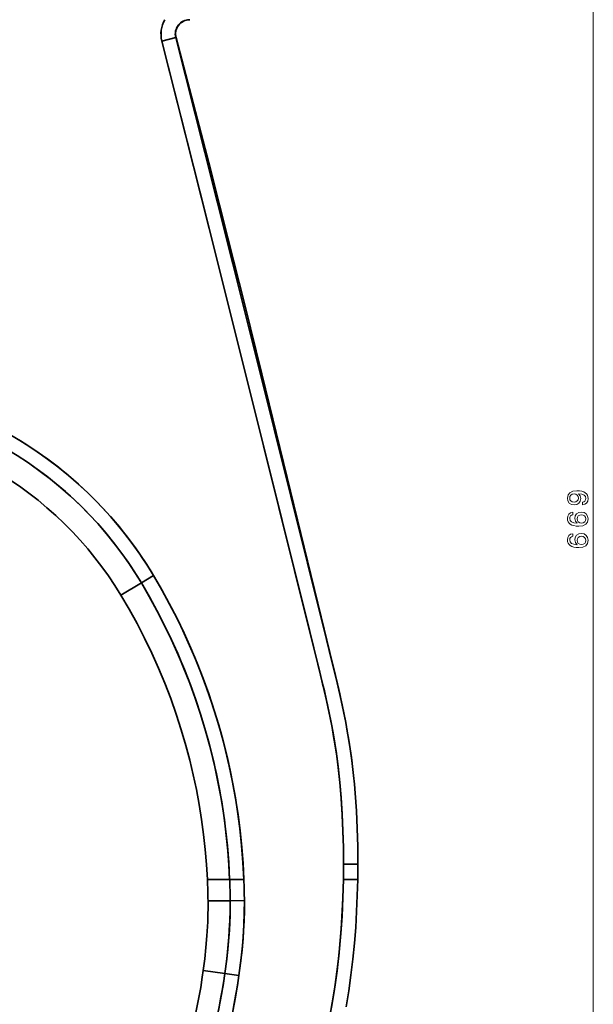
# Model space of a CAD drawing. Extents: x 404 to 1957, y -68 to 2504.
# Tile 3 of 8: x 667 to 867, y 250 to 594. Entities that reach past the tile are written whole.
import ezdxf

# ---------------------------------------------------------------- set-up
doc = ezdxf.new("R2010")
doc.units = 0

msp = doc.modelspace()

# ---------------------------------------------------------------- linework, layer by layer
at = {"color": 8, "lineweight": 13}
msp.add_line((866.78, 753.58), (866.78, 85.05), dxfattribs=at)
at = {"color": 7, "lineweight": 35, "ltscale": 0.124999}
msp.add_line((721.08, 587.35), (716.23, 586.12), dxfattribs=at)
msp.add_line((721.08, 587.35), (716.23, 586.12), dxfattribs=at)
at = {"color": 7, "lineweight": 35, "ltscale": 0.003044}
msp.add_line((721.08, 587.35), (721.18, 587.29), dxfattribs=at)
at = {"color": 7, "lineweight": 35, "ltscale": 0.124068}
for p, q in [((709.07, 397.1), (713.33, 399.65)), ((709.07, 397.1), (713.33, 399.65)), ((740.06, 286.21), (745.02, 286.25)), ((740.06, 286.21), (745.02, 286.25))]:
    msp.add_line(p, q, dxfattribs=at)
at = {"color": 7, "lineweight": 35, "ltscale": 0.207614}
msp.add_line((701.94, 392.84), (709.07, 397.1), dxfattribs=at)
msp.add_line((701.94, 392.84), (709.07, 397.1), dxfattribs=at)
at = {"color": 7, "lineweight": 35, "ltscale": 0.021383}
msp.add_line((780.9, 345.5), (780.75, 346.34), dxfattribs=at)
at = {"color": 7, "lineweight": 35, "ltscale": 0.125}
for p, q in [((784.61, 299), (779.61, 299)), ((784.56, 293.58), (779.56, 293.66)), ((784.56, 293.58), (779.56, 293.66))]:
    msp.add_line(p, q, dxfattribs=at)
at = {"color": 7, "lineweight": 35, "ltscale": 0.124985}
msp.add_line((784.61, 299), (779.61, 299), dxfattribs=at)
at = {"color": 7, "lineweight": 35, "ltscale": 0.194301}
for p, q in [((739.89, 293.58), (732.12, 293.58)), ((732.12, 293.58), (739.89, 293.58))]:
    msp.add_line(p, q, dxfattribs=at)
at = {"color": 7, "lineweight": 35, "ltscale": 0.124165}
for p, q in [((744.86, 293.58), (739.89, 293.58)), ((739.89, 293.58), (744.86, 293.58))]:
    msp.add_line(p, q, dxfattribs=at)
at = {"color": 7, "lineweight": 35, "ltscale": 0.193131}
msp.add_line((732.34, 286.15), (740.06, 286.21), dxfattribs=at)
msp.add_line((732.34, 286.15), (740.06, 286.21), dxfattribs=at)
at = {"color": 7, "lineweight": 35, "ltscale": 0.189907}
msp.add_line((730.68, 261.9), (738.2, 260.79), dxfattribs=at)
msp.add_line((730.68, 261.9), (738.2, 260.79), dxfattribs=at)
at = {"color": 7, "lineweight": 35, "ltscale": 0.124112}
msp.add_line((738.2, 260.79), (743.11, 260.07), dxfattribs=at)
msp.add_line((738.2, 260.79), (743.11, 260.07), dxfattribs=at)
at = {"color": 7, "lineweight": 35}
for points in [[(716.23, 586.12), (735.49, 509.74), (751.71, 444.94), (767.9, 379.85), (771.08, 367.01), (772.33, 361.91), (772.94, 359.38), (774.29, 353.29), (774.97, 349.97), (775.61, 346.65), (776.18, 343.46), (776.71, 340.26), (777.24, 336.66), (777.71, 333.05), (778.33, 327.49), (778.81, 321.92), (779.18, 316.2), (779.43, 310.46), (779.57, 304.73), (779.61, 299)], [(779.61, 299), (779.57, 304.81), (779.42, 310.63), (779.16, 316.45), (778.78, 322.25), (778.33, 327.45), (777.76, 332.63), (777.12, 337.52), (776.57, 341.13), (775.96, 344.73), (775.29, 348.36), (774.03, 354.51), (772.54, 361.03), (770.66, 368.73), (767.83, 380.15), (748.67, 457.12), (729.47, 533.7), (716.23, 586.12)], [(780.37, 348.41), (779.62, 352.22), (778.82, 356.01), (777.94, 359.95), (777.01, 363.84), (775.05, 371.79), (772.85, 380.65), (755.42, 450.72), (737.95, 520.45), (721.08, 587.35)], [(782.59, 334.31), (781.93, 339.18), (781.15, 344.07), (780.27, 348.95), (779.29, 353.81), (778.16, 358.95), (777.28, 362.73), (775.46, 370.12), (772.83, 380.76), (756.92, 444.7), (740.99, 508.37), (725.01, 571.79), (721.08, 587.35)], [(780.37, 348.39), (779.13, 354.59), (777.76, 360.76), (776.8, 364.8), (774.83, 372.85), (771.81, 385.22), (760.01, 433.83), (751.15, 470.02), (745.19, 494.07), (739.3, 517.52), (733.33, 540.91), (727.3, 564.15), (721.18, 587.29)], [(660.97, 450.1), (664.93, 447.84), (668.81, 445.46), (672.62, 442.95), (676.34, 440.31), (679.97, 437.56), (683.51, 434.68), (686.95, 431.69), (690.29, 428.59), (693.03, 425.89), (695.69, 423.12), (698.27, 420.27), (700.77, 417.35), (703.19, 414.37), (705.9, 410.81), (708.5, 407.17), (710.97, 403.45), (713.33, 399.65)], [(658.58, 445.74), (662.52, 443.51), (666.37, 441.13), (670.14, 438.63), (673.82, 436.01), (677.42, 433.25), (680.91, 430.38), (684.31, 427.39), (687.6, 424.29), (690.79, 421.08), (693.86, 417.76), (696.67, 414.52), (699.37, 411.2), (701.96, 407.8), (704.44, 404.31), (706.81, 400.74), (709.07, 397.1)], [(658.58, 445.74), (662.23, 443.68), (665.8, 441.49), (669.31, 439.2), (672.74, 436.8), (676.09, 434.29), (679.37, 431.68), (682.56, 428.96), (685.66, 426.15), (688.67, 423.24), (691.68, 420.14), (694.58, 416.95), (697.38, 413.67), (700.08, 410.29), (702.66, 406.84), (705.13, 403.3), (707.49, 399.68), (709.07, 397.1)], [(701.94, 392.84), (699.83, 396.21), (697.62, 399.51), (695.31, 402.74), (692.89, 405.89), (690.38, 408.96), (687.77, 411.96), (685.01, 414.93), (682.15, 417.82), (679.19, 420.61), (676.15, 423.31), (673.02, 425.9), (669.81, 428.39), (666.52, 430.78), (663.16, 433.06), (659.72, 435.23), (657.37, 436.62), (654.98, 437.97), (652.56, 439.26), (650.12, 440.51), (647.64, 441.7), (644.66, 443.07)], [(744.86, 293.58), (744.56, 299.27), (744.12, 304.95), (743.53, 310.62), (742.81, 316.27), (741.93, 321.91), (740.92, 327.52), (739.76, 333.1), (738.46, 338.65), (737.01, 344.17), (735.43, 349.65), (733.71, 355.09), (731.85, 360.48), (729.86, 365.82), (727.72, 371.11), (725.46, 376.34), (723.06, 381.51), (720.54, 386.62), (717.88, 391.66), (715.64, 395.68), (713.33, 399.65)], [(713.33, 399.65), (716.19, 394.71), (718.93, 389.71), (721.54, 384.63), (724.01, 379.5), (726.36, 374.3), (728.58, 369.04), (730.66, 363.73), (732.6, 358.37), (734.41, 352.95), (736.07, 347.5), (737.6, 342.02), (738.98, 336.49), (740.06, 331.72), (741.03, 326.93), (741.9, 322.12), (742.66, 317.3), (743.44, 311.39), (744.07, 305.47), (744.54, 299.53), (744.86, 293.58)], [(709.07, 397.1), (711.86, 392.29), (714.53, 387.41), (717.07, 382.47), (719.49, 377.46), (721.78, 372.4), (723.94, 367.28), (725.97, 362.1), (727.86, 356.88), (729.63, 351.6), (731.26, 346.28), (732.72, 341.05), (734.05, 335.78), (735.25, 330.48), (736.32, 325.15), (737.25, 319.79), (738.05, 314.42), (738.72, 309.02), (739.26, 303.62), (739.63, 298.6), (739.89, 293.58)], [(709.07, 397.1), (711.9, 392.22), (714.6, 387.27), (717.18, 382.25), (719.62, 377.17), (721.94, 372.03), (724.12, 366.83), (726.17, 361.57), (728.08, 356.26), (729.85, 350.9), (731.48, 345.51), (732.97, 340.08), (734.33, 334.61), (735.35, 329.98), (736.28, 325.33), (737.11, 320.67), (737.83, 315.99), (738.46, 311.29), (738.8, 308.35), (739.09, 305.4), (739.35, 302.45), (739.57, 299.49), (739.89, 293.58)], [(732.12, 293.58), (731.8, 298.85), (731.36, 304.11), (730.78, 309.35), (730.08, 314.58), (729.24, 319.79), (728.27, 324.97), (727.18, 330.13), (725.95, 335.27), (724.6, 340.37), (722.98, 345.87), (721.22, 351.33), (719.31, 356.73), (717.25, 362.08), (715.05, 367.38), (712.7, 372.61), (710.22, 377.77), (707.59, 382.87), (704.83, 387.9), (701.94, 392.84)], [(780.37, 348.41), (780.93, 345.35), (781.45, 342.28), (781.92, 339.2), (782.36, 336.12), (782.75, 333.04), (783.1, 329.95), (783.41, 326.86), (783.68, 323.76), (784.11, 317.56), (784.4, 311.36), (784.57, 305.17), (784.61, 299)], [(779.56, 293.66), (779.39, 287.13), (779.08, 280.6), (778.81, 276.43), (778.49, 272.33), (777.96, 266.88), (777.33, 261.44), (776.58, 256.02), (775.71, 250.62), (774.72, 245.24)], [(774.75, 245.36), (775.66, 250.34), (776.47, 255.34), (776.94, 258.53), (777.36, 261.73), (777.75, 265), (778.11, 268.28), (778.69, 274.78), (779.09, 280.86), (779.39, 287.26), (779.56, 293.66)], [(784.56, 293.58), (784.42, 288.02), (784.19, 282.47), (783.86, 276.91), (783.42, 271.36), (782.87, 265.8), (782.21, 260.26), (781.44, 254.74), (780.54, 249.23)], [(730.68, 261.9), (731.2, 265.92), (731.62, 269.94), (731.96, 273.97), (732.23, 278.83), (732.31, 281.27), (732.34, 283.71), (732.34, 286.15)], [(740.06, 286.21), (740.04, 282.76), (739.94, 279.32), (739.77, 275.89), (739.59, 273.34), (739.22, 269.14), (738.75, 264.95), (738.2, 260.79)], [(740.06, 286.21), (740.06, 283.66), (740.01, 281.11), (739.91, 278.54), (739.78, 275.98), (739.39, 270.89), (738.86, 265.83), (738.2, 260.79)], [(743.11, 260.07), (743.7, 264.53), (744.2, 269.01), (744.58, 273.52), (744.84, 277.75), (744.99, 281.99), (745.02, 286.25)], [(745.02, 286.25), (745.01, 282.71), (744.91, 279.18), (744.73, 275.67), (744.55, 273.04), (744.33, 270.42), (743.79, 265.23), (743.11, 260.07)], [(725.88, 238.41), (727.12, 243.06), (728.2, 247.74), (729.15, 252.44), (729.78, 255.98), (730.34, 259.53), (730.68, 261.9)], [(738.2, 260.79), (737.57, 256.68), (736.86, 252.58), (736.06, 248.48), (734.96, 243.56), (734.04, 239.86), (733.02, 236.18)], [(738.2, 260.79), (737.83, 258.29), (737.02, 253.45), (736.09, 248.63), (735, 243.71), (734.06, 239.94), (733.02, 236.18)], [(737.78, 234.76), (739.02, 239.29), (740.13, 243.84), (740.83, 247.02), (741.49, 250.33), (742.09, 253.64), (742.6, 256.66), (743.11, 260.07)], [(743.11, 260.07), (742.74, 257.54), (741.91, 252.6), (740.96, 247.66), (739.84, 242.6), (738.86, 238.67), (737.78, 234.76)]]:
    msp.add_lwpolyline(points, dxfattribs=at)
at = {"color": 8, "lineweight": 13}
for points in [[(863.04, 424.37), (863.84, 424.52), (864.46, 424.95), (864.84, 425.64), (864.98, 426.55), (864.91, 427.14), (864.73, 427.68), (864.42, 428.13), (863.97, 428.51), (863.42, 428.82), (862.73, 429.04), (861.95, 429.17), (861.04, 429.22), (859.62, 429.05), (858.58, 428.55), (857.95, 427.77), (857.73, 426.69), (857.91, 425.7), (858.4, 424.95), (859.14, 424.47), (860.08, 424.31), (861.05, 424.47), (861.78, 424.94), (862.25, 425.65), (862.4, 426.55), (862.21, 427.49), (861.62, 428.21), (862.74, 428.05), (863.54, 427.73), (864.01, 427.23), (864.16, 426.56), (864.09, 426.03), (863.87, 425.65), (863.52, 425.4), (863.04, 425.29)], [(860.07, 425.28), (859.44, 425.39), (858.95, 425.67), (858.64, 426.11), (858.53, 426.69), (858.64, 427.28), (858.95, 427.74), (859.43, 428.02), (860.06, 428.13), (860.69, 428.02), (861.17, 427.74), (861.46, 427.27), (861.56, 426.66), (861.46, 426.1), (861.17, 425.67), (860.7, 425.39)], [(859.67, 421.74), (858.85, 421.54), (858.24, 421.1), (857.86, 420.42), (857.73, 419.53), (857.8, 418.93), (857.99, 418.42), (858.3, 417.96), (858.75, 417.58), (859.3, 417.28), (859.98, 417.06), (860.78, 416.92), (861.67, 416.87), (863.11, 417.04), (864.14, 417.53), (864.77, 418.33), (864.98, 419.42), (864.8, 420.4), (864.33, 421.14), (863.58, 421.63), (862.63, 421.8), (861.67, 421.63), (860.94, 421.16), (860.47, 420.45), (860.31, 419.56), (860.51, 418.6), (861.09, 417.88), (859.98, 418.03), (859.18, 418.36), (858.71, 418.85), (858.55, 419.54), (858.63, 420.04), (858.84, 420.43), (859.19, 420.68), (859.67, 420.81)], [(862.64, 420.82), (863.28, 420.71), (863.76, 420.43), (864.08, 419.97), (864.18, 419.41), (864.08, 418.81), (863.77, 418.36), (863.29, 418.07), (862.65, 417.97), (862.03, 418.08), (861.55, 418.36), (861.25, 418.82), (861.14, 419.45), (861.25, 419.99), (861.54, 420.43), (862.02, 420.71)], [(859.67, 414.26), (858.85, 414.07), (858.24, 413.63), (857.86, 412.94), (857.73, 412.06), (857.8, 411.46), (857.99, 410.95), (858.3, 410.49), (858.75, 410.11), (859.3, 409.81), (859.98, 409.58), (860.78, 409.44), (861.67, 409.4), (863.11, 409.56), (864.14, 410.06), (864.77, 410.86), (864.98, 411.94), (864.8, 412.92), (864.33, 413.67), (863.58, 414.15), (862.63, 414.32), (861.67, 414.15), (860.94, 413.69), (860.47, 412.97), (860.31, 412.09), (860.51, 411.13), (861.09, 410.41), (859.98, 410.56), (859.18, 410.89), (858.71, 411.38), (858.55, 412.07), (858.63, 412.57), (858.84, 412.95), (859.19, 413.21), (859.67, 413.34)], [(862.64, 413.35), (863.28, 413.24), (863.76, 412.95), (864.08, 412.5), (864.18, 411.93), (864.08, 411.34), (863.77, 410.89), (863.29, 410.59), (862.65, 410.5), (862.03, 410.6), (861.55, 410.89), (861.25, 411.35), (861.14, 411.97), (861.25, 412.52), (861.54, 412.95), (862.02, 413.24)]]:
    msp.add_lwpolyline(points, close=True, dxfattribs=at)
at = {"color": 7, "lineweight": 35}
for centre, radius, start, end in [((725.92, 588.58), 9.99, 149.9887, 194.2221), ((725.92, 588.58), 10, 149.9994, 194.2098), ((725.92, 588.58), 5, 90.6852, 194.2081), ((725.92, 588.58), 5, 90.6841, 194.2086), ((726.01, 588.58), 5, 90.7705, 194.9346), ((450.7, 299.4), 328.92, 359.0005, 359.9303), ((450.7, 299.4), 328.92, 359.0005, 359.9303), ((450.68, 299.4), 333.93, 359.0007, 359.9304), ((513.28, 283.42), 219.07, 0.714, 2.6565), ((513.03, 284.61), 227.04, 0.4029, 2.2628), ((513.03, 284.61), 227.04, 0.4028, 2.2628), ((512.89, 284.61), 232.14, 0.4027, 2.2129), ((512.87, 284.61), 232.16, 0.4028, 2.2128)]:
    msp.add_arc(centre, radius, start, end, dxfattribs=at)
msp.add_ellipse((594.64, 327.85), major_axis=(-22.26, -137.37), ratio=0.994437, start_param=2.272719, end_param=2.803362, dxfattribs=at)

doc.saveas('drawing.dxf')
